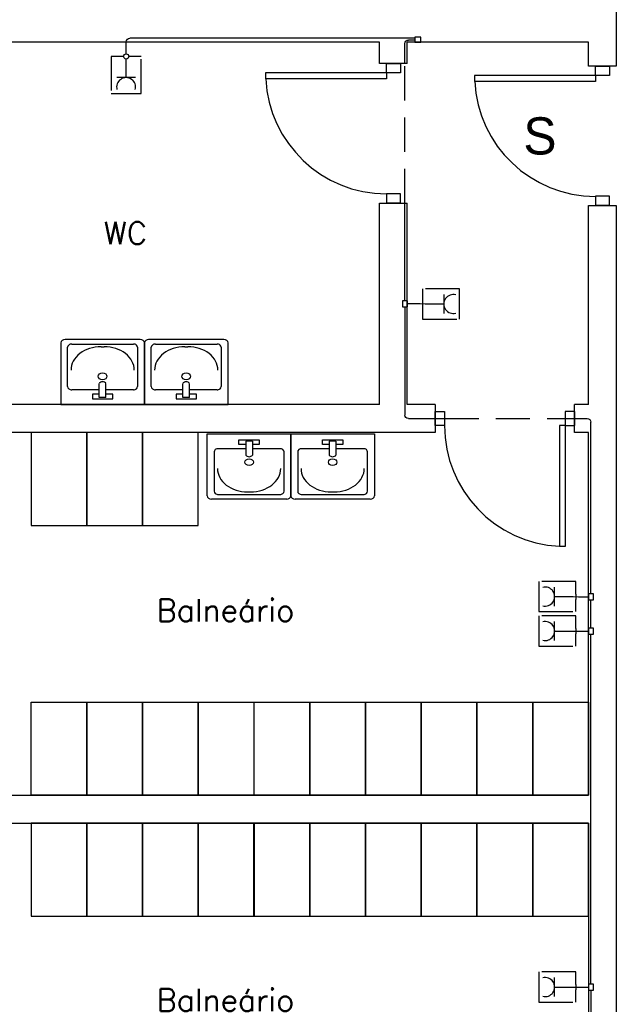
# Model space of a CAD drawing. Header units: millimetres. Extents: x -559 to 10735, y -2326 to 222.
# Tile 28 of 256: x 85.46 to 94.2, y 96.54 to 110.93. Entities that reach past the tile are written whole.
import ezdxf

# ---------------------------------------------------------------- set-up
doc = ezdxf.new("R2010")
doc.units = ezdxf.units.MM
doc.header["$LTSCALE"] = 4
doc.linetypes.add('HIDDEN2', pattern=[0.1875, 0.125, -0.0625])
for name, color, linetype in [('222', 22, 'Continuous'), ('Identificaçao de Comodos', 251, 'Continuous'), ('Planta Baixa', 251, 'Continuous')]:
    doc.layers.add(name, color=color, linetype=linetype)
doc.styles.add('ROMANS8', font='romans8', dxfattribs={"height": 0.2})

# ---------------------------------------------------------------- blocks, each defined once
blk = doc.blocks.new('A1095D1-flat-26-flat-1')
at = {"color": 9}
for p, q in [((-0.3, 0), (-0.3, -0.5)), ((0, 0), (-0.3, 0)), ((0, -0.5), (0, 0)), ((-0.3, -0.5), (0, -0.5))]:
    blk.add_line(p, q, dxfattribs=at)
blk = doc.blocks.new('A1095D1-flat-25-flat-1')
at = {"color": 9}
for p, q in [((-0.3, 0), (-0.3, -0.5)), ((0, 0), (-0.3, 0)), ((0, -0.5), (0, 0)), ((-0.3, -0.5), (0, -0.5))]:
    blk.add_line(p, q, dxfattribs=at)
blk = doc.blocks.new('A1095D1-flat-24-flat-1')
at = {"color": 9}
for p, q in [((-0.3, 0), (-0.3, -0.5)), ((0, 0), (-0.3, 0)), ((0, -0.5), (0, 0)), ((-0.3, -0.5), (0, -0.5))]:
    blk.add_line(p, q, dxfattribs=at)
blk = doc.blocks.new('A1095D1-flat-23-flat-1')
at = {"color": 9}
for p, q in [((-0.3, 0), (-0.3, -0.5)), ((0, 0), (-0.3, 0)), ((0, -0.5), (0, 0)), ((-0.3, -0.5), (0, -0.5))]:
    blk.add_line(p, q, dxfattribs=at)
blk = doc.blocks.new('A1095D1-flat-22-flat-1')
at = {"color": 9}
for p, q in [((-0.3, 0), (-0.3, -0.5)), ((0, 0), (-0.3, 0)), ((0, -0.5), (0, 0)), ((-0.3, -0.5), (0, -0.5))]:
    blk.add_line(p, q, dxfattribs=at)
blk = doc.blocks.new('A1095D1-flat-21-flat-1')
at = {"color": 9}
for p, q in [((-0.3, 0), (-0.3, -0.5)), ((0, 0), (-0.3, 0)), ((0, -0.5), (0, 0)), ((-0.3, -0.5), (0, -0.5))]:
    blk.add_line(p, q, dxfattribs=at)
blk = doc.blocks.new('A1095D1-flat-20-flat-1')
at = {"color": 9}
for p, q in [((-0.3, 0), (-0.3, -0.5)), ((0, 0), (-0.3, 0)), ((0, -0.5), (0, 0)), ((-0.3, -0.5), (0, -0.5))]:
    blk.add_line(p, q, dxfattribs=at)
blk = doc.blocks.new('A1095D1-flat-19-flat-1')
at = {"color": 9}
for p, q in [((-0.3, 0), (-0.3, -0.5)), ((0, 0), (-0.3, 0)), ((0, -0.5), (0, 0)), ((-0.3, -0.5), (0, -0.5))]:
    blk.add_line(p, q, dxfattribs=at)
blk = doc.blocks.new('A1095D1-flat-18-flat-1')
at = {"color": 9}
for p, q in [((-0.3, 0), (-0.3, -0.5)), ((0, 0), (-0.3, 0)), ((0, -0.5), (0, 0)), ((-0.3, -0.5), (0, -0.5))]:
    blk.add_line(p, q, dxfattribs=at)
blk = doc.blocks.new('A1095D1-flat-17-flat-1')
at = {"color": 9}
for p, q in [((-0.3, 0), (-0.3, -0.5)), ((0, 0), (-0.3, 0)), ((0, -0.5), (0, 0)), ((-0.3, -0.5), (0, -0.5))]:
    blk.add_line(p, q, dxfattribs=at)
blk = doc.blocks.new('A1095D1-flat-13-flat-1')
at = {"color": 9}
for p, q in [((-0.3, 0), (-0.3, -0.5)), ((0, 0), (-0.3, 0)), ((0, -0.5), (0, 0)), ((-0.3, -0.5), (0, -0.5))]:
    blk.add_line(p, q, dxfattribs=at)
blk = doc.blocks.new('A1095D1-flat-12-flat-1')
at = {"color": 9}
for p, q in [((-0.3, 0), (-0.3, -0.5)), ((0, 0), (-0.3, 0)), ((0, -0.5), (0, 0)), ((-0.3, -0.5), (0, -0.5))]:
    blk.add_line(p, q, dxfattribs=at)
blk = doc.blocks.new('A1095D1-flat-11-flat-1')
at = {"color": 9}
for p, q in [((-0.3, 0), (-0.3, -0.5)), ((0, 0), (-0.3, 0)), ((0, -0.5), (0, 0)), ((-0.3, -0.5), (0, -0.5))]:
    blk.add_line(p, q, dxfattribs=at)
blk = doc.blocks.new('A1138DB-flat-5-flat-1')
at = {"color": 9}
for p, q in [((-0.225, -0.3325), (-0.225, 0)), ((-0.225, 0), (0.225, 0)), ((0.225, 0), (0.225, -0.3325)), ((-0.0551, -0.0563), (-0.0551, -0.0319)), ((-0.0551, -0.0319), (0.0551, -0.0319)), ((-0.018, -0.0382), (-0.018, -0.1144)), ((0.018, -0.0382), (-0.018, -0.0382)), ((0.018, -0.0382), (0.018, -0.1144)), ((0.0551, -0.0319), (0.0551, -0.0563)), ((-0.1882, -0.0968), (-0.1882, -0.3081)), ((-0.018, -0.0793), (-0.1657, -0.0793)), ((-0.018, -0.0563), (-0.0551, -0.0563)), ((0.0551, -0.0563), (0.018, -0.0563)), ((0.1657, -0.0793), (0.018, -0.0793)), ((0.1882, -0.3081), (0.1882, -0.0968)), ((-0.1882, -0.3081), (-0.1882, -0.3081)), ((-0.0082, -0.3116), (0.0082, -0.3116)), ((0.2025, -0.35), (-0.2025, -0.35)), ((-0.1657, -0.3256), (0.1657, -0.3256))]:
    blk.add_line(p, q, dxfattribs=at)
for centre, major_axis, start_param, end_param in [((-0.1657, -0.0968), (-0.0225, 0), 4.712388, 6.283186), ((0.1657, -0.0968), (-0.0225, 0), 3.141592, 4.71239), ((0, -0.1521), (-0.0232, 0), 1.570796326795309, 7.853981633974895), ((0, -0.1058), (0.0212, 0), 3.694408, 5.73037), ((-0.0082, -0.1856), (0.162, 0), 3.141592, 4.71239), ((0.0082, -0.1856), (0.162, 0), 4.712388, 6.283186), ((-0.1657, -0.3081), (0.0225, 0), 3.141592, 4.71239), ((0.1657, -0.3081), (0.0225, 0), 4.712388, 6.283186), ((-0.2025, -0.3325), (-0.0225, 0), 0, 1.570796), ((0.2025, -0.3325), (0.0225, 0), 4.712389, 6.283185)]:
    blk.add_ellipse(centre, major_axis=major_axis, ratio=0.777778, start_param=start_param, end_param=end_param, dxfattribs=at)
blk = doc.blocks.new('A1138DB-flat-4-flat-1')
at = {"color": 9}
for p, q in [((-0.225, 0.3325), (-0.225, 0)), ((0.2025, 0.35), (-0.2025, 0.35)), ((-0.1657, 0.3256), (0.1657, 0.3256)), ((0.225, 0), (0.225, 0.3325)), ((-0.1882, 0.0968), (-0.1882, 0.3081)), ((-0.1882, 0.3081), (-0.1882, 0.3081)), ((-0.0082, 0.3116), (0.0082, 0.3116)), ((0.1882, 0.3081), (0.1882, 0.0968)), ((-0.018, 0.0382), (-0.018, 0.1144)), ((0.018, 0.0382), (0.018, 0.1144)), ((-0.018, 0.0793), (-0.1657, 0.0793)), ((-0.0551, 0.0563), (-0.0551, 0.0319)), ((-0.018, 0.0563), (-0.0551, 0.0563)), ((0.1657, 0.0793), (0.018, 0.0793)), ((0.0551, 0.0563), (0.018, 0.0563)), ((0.0551, 0.0319), (0.0551, 0.0563)), ((-0.225, 0), (0.225, 0)), ((-0.0551, 0.0319), (0.0551, 0.0319)), ((0.018, 0.0382), (-0.018, 0.0382))]:
    blk.add_line(p, q, dxfattribs=at)
for centre, major_axis, start_param, end_param in [((-0.2025, 0.3325), (-0.0225, 0), -1.570796, 0), ((-0.1657, 0.3081), (0.0225, 0), 1.570796, 3.141593), ((0.1657, 0.3081), (0.0225, 0), -0.000001, 1.570797), ((0.2025, 0.3325), (0.0225, 0), 0, 1.570796), ((-0.0082, 0.1856), (0.162, 0), 1.570796, 3.141593), ((0.0082, 0.1856), (0.162, 0), -0.000001, 1.570797), ((0, 0.1521), (-0.0232, 0), -1.570796, 4.712389), ((0, 0.1058), (0.0212, 0), 0.552816, 2.588777), ((-0.1657, 0.0968), (-0.0225, 0), -0.000001, 1.570797), ((0.1657, 0.0968), (-0.0225, 0), 1.570796, 3.141593)]:
    blk.add_ellipse(centre, major_axis=major_axis, ratio=0.777778, start_param=start_param, end_param=end_param, dxfattribs=at)
blk = doc.blocks.new('A1138DB-flat-3-flat-1')
at = {"color": 9}
for p, q in [((-0.225, -0.3325), (-0.225, 0)), ((-0.225, 0), (0.225, 0)), ((0.225, 0), (0.225, -0.3325)), ((-0.0551, -0.0563), (-0.0551, -0.0319)), ((-0.0551, -0.0319), (0.0551, -0.0319)), ((-0.018, -0.0382), (-0.018, -0.1144)), ((0.018, -0.0382), (-0.018, -0.0382)), ((0.018, -0.0382), (0.018, -0.1144)), ((0.0551, -0.0319), (0.0551, -0.0563)), ((-0.1882, -0.0968), (-0.1882, -0.3081)), ((-0.018, -0.0793), (-0.1657, -0.0793)), ((-0.018, -0.0563), (-0.0551, -0.0563)), ((0.0551, -0.0563), (0.018, -0.0563)), ((0.1657, -0.0793), (0.018, -0.0793)), ((0.1882, -0.3081), (0.1882, -0.0968)), ((-0.1882, -0.3081), (-0.1882, -0.3081)), ((-0.0082, -0.3116), (0.0082, -0.3116)), ((0.2025, -0.35), (-0.2025, -0.35)), ((-0.1657, -0.3256), (0.1657, -0.3256))]:
    blk.add_line(p, q, dxfattribs=at)
for centre, major_axis, start_param, end_param in [((-0.1657, -0.0968), (-0.0225, 0), 4.712388, 6.283186), ((0.1657, -0.0968), (-0.0225, 0), 3.141592, 4.71239), ((0, -0.1521), (-0.0232, 0), 1.570796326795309, 7.853981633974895), ((0, -0.1058), (0.0212, 0), 3.694408, 5.73037), ((-0.0082, -0.1856), (0.162, 0), 3.141592, 4.71239), ((0.0082, -0.1856), (0.162, 0), 4.712388, 6.283186), ((-0.1657, -0.3081), (0.0225, 0), 3.141592, 4.71239), ((0.1657, -0.3081), (0.0225, 0), 4.712388, 6.283186), ((-0.2025, -0.3325), (-0.0225, 0), 0, 1.570796), ((0.2025, -0.3325), (0.0225, 0), 4.712389, 6.283185)]:
    blk.add_ellipse(centre, major_axis=major_axis, ratio=0.777778, start_param=start_param, end_param=end_param, dxfattribs=at)
blk = doc.blocks.new('AUD29D1S-flat-21-flat-1')
at = {"color": 9}
for p, q in [((0.325, 0), (0.2934, 0)), ((0.2934, 0), (0.2934, -0.65)), ((0.325, 0), (0.325, -0.65)), ((0.325, -0.65), (0.2934, -0.65))]:
    blk.add_line(p, q, dxfattribs=at)
blk.add_ellipse((0.325, 0), major_axis=(0.4596, 0.4596), ratio=1, start_param=2.356194, end_param=3.878361, dxfattribs=at)
blk = doc.blocks.new('AUD41D1S-flat-22-flat-1')
at = {"color": 9}
for p, q in [((-0.375, -0.0375), (-0.375, 0.0375)), ((0.375, 0.0375), (0.375, -0.0375))]:
    blk.add_line(p, q, dxfattribs=at)
blk = doc.blocks.new('AUD37D1S-flat-96-flat-1')
at = {"color": 9}
for p, q in [((-0.05, 0.0375), (-0.05, -0.0375)), ((0, 0.0375), (-0.05, 0.0375)), ((0, -0.0375), (0, 0.0375)), ((-0.05, -0.0375), (0, -0.0375))]:
    blk.add_line(p, q, dxfattribs=at)
at = {"color": 9, "width": 0.666667, "flags": 3}
for p in [(-0.05, 0), (-0.05, -0.0375)]:
    blk.add_attdef('JAMBPT', p, '', height=0.0075, rotation=180, dxfattribs=at)
at = {"color": 9, "oblique": 22.6199, "width": 1.083333, "flags": 3}
for p in [(-0.05, 0.0375), (-0.05, 0), (-0.05, -0.0375)]:
    blk.add_attdef('JAMBPT', p, '', height=0.00588, rotation=236.3099, dxfattribs=at)
blk = doc.blocks.new('AUD37D1S-flat-95-flat-1')
at = {"color": 9}
for p, q in [((0, -0.0375), (0, 0.0375)), ((0, 0.0375), (0.05, 0.0375)), ((0.05, 0.0375), (0.05, -0.0375)), ((0.05, -0.0375), (0, -0.0375))]:
    blk.add_line(p, q, dxfattribs=at)
at = {"color": 9, "text_generation_flag": 4, "width": 1.083333, "flags": 3}
for p in [(0.05, 0.0375), (0.05, 0), (0.05, -0.0375)]:
    blk.add_attdef('JAMBPT', p, '', height=0.00588, rotation=303.6901, dxfattribs=at)
at = {"color": 9, "text_generation_flag": 4, "width": 0.666667, "flags": 3}
for p in [(0.05, 0), (0.05, -0.0375)]:
    blk.add_attdef('JAMBPT', p, '', height=0.0075, dxfattribs=at)
blk = doc.blocks.new('AUD19D1S-flat-36-flat-1')
at = {"color": 9}
for p, q in [((0, 0), (0, 0)), ((0.75, 0), (0.75, 0))]:
    blk.add_line(p, q, dxfattribs=at)
blk = doc.blocks.new('AUD18D1S-flat-36-flat-1')
at = {"color": 9}
for p, q in [((0, 0.075), (0, -0.075)), ((0.75, -0.075), (0.75, 0.075))]:
    blk.add_line(p, q, dxfattribs=at)
blk = doc.blocks.new('AUD29D1S-flat-20-flat-1')
at = {"color": 9}
for p, q in [((-0.65, 0.325), (-0.65, 0.2934)), ((0, 0.325), (-0.65, 0.325)), ((0, 0.325), (0, 0.2934)), ((0, 0.2934), (-0.65, 0.2934))]:
    blk.add_line(p, q, dxfattribs=at)
blk.add_ellipse((0, 0.325), major_axis=(0.4596, -0.4596), ratio=1, start_param=-2.307564, end_param=-0.785398, dxfattribs=at)
blk = doc.blocks.new('AUD41D1S-flat-21-flat-1')
at = {"color": 9}
for p, q in [((-0.0375, 0.375), (0.0375, 0.375)), ((0.0375, -0.375), (-0.0375, -0.375))]:
    blk.add_line(p, q, dxfattribs=at)
blk = doc.blocks.new('AUD37D1S-flat-94-flat-1')
at = {"color": 9}
for p, q in [((-0.0375, 0.05), (-0.0375, 0)), ((0.0375, 0.05), (-0.0375, 0.05)), ((-0.0375, 0), (0.0375, 0)), ((0.0375, 0), (0.0375, 0.05))]:
    blk.add_line(p, q, dxfattribs=at)
at = {"color": 9, "oblique": 22.6199, "width": 1.083333, "flags": 3}
for p in [(-0.0375, 0.05), (0, 0.05), (0.0375, 0.05)]:
    blk.add_attdef('JAMBPT', p, '', height=0.00588, rotation=146.3099, dxfattribs=at)
at = {"color": 9, "width": 0.666667, "flags": 3}
for p in [(-0.0375, 0.05), (0, 0.05)]:
    blk.add_attdef('JAMBPT', p, '', height=0.0075, rotation=90, dxfattribs=at)
blk = doc.blocks.new('AUD37D1S-flat-93-flat-1')
at = {"color": 9}
for p, q in [((-0.0375, 0), (0.0375, 0)), ((-0.0375, -0.05), (-0.0375, 0)), ((0.0375, 0), (0.0375, -0.05)), ((0.0375, -0.05), (-0.0375, -0.05))]:
    blk.add_line(p, q, dxfattribs=at)
at = {"color": 9, "text_generation_flag": 4, "flags": 3}
for p, height, rotation, width in [((-0.0375, -0.05), 0.00588, 213.6901, 1.083333), ((-0.0375, -0.05), 0.0075, 270, 0.666667), ((0, -0.05), 0.00588, 213.6901, 1.083333), ((0, -0.05), 0.0075, 270, 0.666667), ((0.0375, -0.05), 0.00588, 213.6901, 1.083333)]:
    blk.add_attdef('JAMBPT', p, '', height=height, rotation=rotation, dxfattribs=dict(at, width=width))
blk = doc.blocks.new('AUD19D1S-flat-35-flat-1')
at = {"color": 9}
for p, q in [((0, 0), (0, 0)), ((0, -0.75), (0, -0.75))]:
    blk.add_line(p, q, dxfattribs=at)
blk = doc.blocks.new('AUD18D1S-flat-35-flat-1')
at = {"color": 9}
for p, q in [((0.075, 0), (-0.075, 0)), ((-0.075, -0.75), (0.075, -0.75))]:
    blk.add_line(p, q, dxfattribs=at)
blk = doc.blocks.new('AUD29D1S-flat-19-flat-1')
at = {"color": 9}
for p, q in [((-0.65, 0.325), (-0.65, 0.2934)), ((0, 0.325), (-0.65, 0.325)), ((0, 0.325), (0, 0.2934)), ((0, 0.2934), (-0.65, 0.2934))]:
    blk.add_line(p, q, dxfattribs=at)
blk.add_ellipse((0, 0.325), major_axis=(0.4596, -0.4596), ratio=1, start_param=-2.307564, end_param=-0.785398, dxfattribs=at)
blk = doc.blocks.new('AUD41D1S-flat-20-flat-1')
at = {"color": 9}
for p, q in [((-0.0375, 0.375), (0.0375, 0.375)), ((0.0375, -0.375), (-0.0375, -0.375))]:
    blk.add_line(p, q, dxfattribs=at)
blk = doc.blocks.new('AUD37D1S-flat-92-flat-1')
at = {"color": 9}
for p, q in [((-0.0375, 0.05), (-0.0375, 0)), ((0.0375, 0.05), (-0.0375, 0.05)), ((-0.0375, 0), (0.0375, 0)), ((0.0375, 0), (0.0375, 0.05))]:
    blk.add_line(p, q, dxfattribs=at)
at = {"color": 9, "oblique": 22.6199, "width": 1.083333, "flags": 3}
for p in [(-0.0375, 0.05), (0, 0.05), (0.0375, 0.05)]:
    blk.add_attdef('JAMBPT', p, '', height=0.00588, rotation=146.3099, dxfattribs=at)
at = {"color": 9, "width": 0.666667, "flags": 3}
for p in [(-0.0375, 0.05), (0, 0.05)]:
    blk.add_attdef('JAMBPT', p, '', height=0.0075, rotation=90, dxfattribs=at)
blk = doc.blocks.new('AUD37D1S-flat-91-flat-1')
at = {"color": 9}
for p, q in [((-0.0375, 0), (0.0375, 0)), ((-0.0375, -0.05), (-0.0375, 0)), ((0.0375, 0), (0.0375, -0.05)), ((0.0375, -0.05), (-0.0375, -0.05))]:
    blk.add_line(p, q, dxfattribs=at)
at = {"color": 9, "text_generation_flag": 4, "flags": 3}
for p, height, rotation, width in [((-0.0375, -0.05), 0.00588, 213.6901, 1.083333), ((-0.0375, -0.05), 0.0075, 270, 0.666667), ((0, -0.05), 0.00588, 213.6901, 1.083333), ((0, -0.05), 0.0075, 270, 0.666667), ((0.0375, -0.05), 0.00588, 213.6901, 1.083333)]:
    blk.add_attdef('JAMBPT', p, '', height=height, rotation=rotation, dxfattribs=dict(at, width=width))
blk = doc.blocks.new('AUD19D1S-flat-34-flat-1')
at = {"color": 9}
for p, q in [((0, 0), (0, 0)), ((0, -0.75), (0, -0.75))]:
    blk.add_line(p, q, dxfattribs=at)
blk = doc.blocks.new('AUD18D1S-flat-34-flat-1')
at = {"color": 9}
for p, q in [((0.075, 0), (-0.075, 0)), ((-0.075, -0.75), (0.075, -0.75))]:
    blk.add_line(p, q, dxfattribs=at)
blk = doc.blocks.new('A1095D1-flat-10-flat-1')
at = {"color": 9}
for p, q in [((-0.3, 0), (-0.3, 0.5)), ((-0.3, 0.5), (0, 0.5)), ((0, 0.5), (0, 0)), ((0, 0), (-0.3, 0))]:
    blk.add_line(p, q, dxfattribs=at)
blk = doc.blocks.new('A1095D1-flat-9-flat-1')
at = {"color": 9}
for p, q in [((-0.3, 0), (-0.3, 0.5)), ((-0.3, 0.5), (0, 0.5)), ((0, 0.5), (0, 0)), ((0, 0), (-0.3, 0))]:
    blk.add_line(p, q, dxfattribs=at)
blk = doc.blocks.new('A1095D1-flat-8-flat-1')
at = {"color": 9}
for p, q in [((-0.3, 0), (-0.3, 0.5)), ((-0.3, 0.5), (0, 0.5)), ((0, 0.5), (0, 0)), ((0, 0), (-0.3, 0))]:
    blk.add_line(p, q, dxfattribs=at)
blk = doc.blocks.new('A1095D1-flat-7-flat-1')
at = {"color": 9}
for p, q in [((-0.3, 0), (-0.3, 0.5)), ((-0.3, 0.5), (0, 0.5)), ((0, 0.5), (0, 0)), ((0, 0), (-0.3, 0))]:
    blk.add_line(p, q, dxfattribs=at)
blk = doc.blocks.new('A1095D1-flat-6-flat-1')
at = {"color": 9}
for p, q in [((-0.3, 0), (-0.3, 0.5)), ((-0.3, 0.5), (0, 0.5)), ((0, 0.5), (0, 0)), ((0, 0), (-0.3, 0))]:
    blk.add_line(p, q, dxfattribs=at)
blk = doc.blocks.new('A1095D1-flat-5-flat-1')
at = {"color": 9}
for p, q in [((-0.3, 0), (-0.3, 0.5)), ((-0.3, 0.5), (0, 0.5)), ((0, 0.5), (0, 0)), ((0, 0), (-0.3, 0))]:
    blk.add_line(p, q, dxfattribs=at)
blk = doc.blocks.new('A1095D1-flat-4-flat-1')
at = {"color": 9}
for p, q in [((-0.3, 0), (-0.3, 0.5)), ((-0.3, 0.5), (0, 0.5)), ((0, 0.5), (0, 0)), ((0, 0), (-0.3, 0))]:
    blk.add_line(p, q, dxfattribs=at)
blk = doc.blocks.new('A1095D1-flat-3-flat-1')
at = {"color": 9}
for p, q in [((-0.3, 0), (-0.3, 0.5)), ((-0.3, 0.5), (0, 0.5)), ((0, 0.5), (0, 0)), ((0, 0), (-0.3, 0))]:
    blk.add_line(p, q, dxfattribs=at)
blk = doc.blocks.new('A1095D1-flat-2-flat-1')
at = {"color": 9}
for p, q in [((-0.3, 0), (-0.3, 0.5)), ((-0.3, 0.5), (0, 0.5)), ((0, 0.5), (0, 0)), ((0, 0), (-0.3, 0))]:
    blk.add_line(p, q, dxfattribs=at)
blk = doc.blocks.new('A1095D1-flat-1-flat-1')
at = {"color": 9}
for p, q in [((-0.3, 0), (-0.3, 0.5)), ((-0.3, 0.5), (0, 0.5)), ((0, 0.5), (0, 0)), ((0, 0), (-0.3, 0))]:
    blk.add_line(p, q, dxfattribs=at)
blk = doc.blocks.new('A1138DB-flat-2-flat-1')
at = {"color": 9}
for p, q in [((-0.225, 0.3325), (-0.225, 0)), ((0.2025, 0.35), (-0.2025, 0.35)), ((-0.1657, 0.3256), (0.1657, 0.3256)), ((0.225, 0), (0.225, 0.3325)), ((-0.1882, 0.0968), (-0.1882, 0.3081)), ((-0.1882, 0.3081), (-0.1882, 0.3081)), ((-0.0082, 0.3116), (0.0082, 0.3116)), ((0.1882, 0.3081), (0.1882, 0.0968)), ((-0.018, 0.0382), (-0.018, 0.1144)), ((0.018, 0.0382), (0.018, 0.1144)), ((-0.018, 0.0793), (-0.1657, 0.0793)), ((-0.0551, 0.0563), (-0.0551, 0.0319)), ((-0.018, 0.0563), (-0.0551, 0.0563)), ((0.1657, 0.0793), (0.018, 0.0793)), ((0.0551, 0.0563), (0.018, 0.0563)), ((0.0551, 0.0319), (0.0551, 0.0563)), ((-0.225, 0), (0.225, 0)), ((-0.0551, 0.0319), (0.0551, 0.0319)), ((0.018, 0.0382), (-0.018, 0.0382))]:
    blk.add_line(p, q, dxfattribs=at)
for centre, major_axis, start_param, end_param in [((-0.2025, 0.3325), (-0.0225, 0), -1.570796, 0), ((-0.1657, 0.3081), (0.0225, 0), 1.570796, 3.141593), ((0.1657, 0.3081), (0.0225, 0), -0.000001, 1.570797), ((0.2025, 0.3325), (0.0225, 0), 0, 1.570796), ((-0.0082, 0.1856), (0.162, 0), 1.570796, 3.141593), ((0.0082, 0.1856), (0.162, 0), -0.000001, 1.570797), ((0, 0.1521), (-0.0232, 0), -1.570796, 4.712389), ((0, 0.1058), (0.0212, 0), 0.552816, 2.588777), ((-0.1657, 0.0968), (-0.0225, 0), -0.000001, 1.570797), ((0.1657, 0.0968), (-0.0225, 0), 1.570796, 3.141593)]:
    blk.add_ellipse(centre, major_axis=major_axis, ratio=0.777778, start_param=start_param, end_param=end_param, dxfattribs=at)

msp = doc.modelspace()

# ---------------------------------------------------------------- linework, layer by layer
at = {"layer": '222'}
for p, q in [((87.024, 110.436), (87.024, 110.611)), ((91.246, 110.664), (87.077, 110.664)), ((91.1, 110.292), (91.1, 110.585)), ((91.246, 110.637), (91.153, 110.637)), ((87.022, 110.359), (87.022, 110.357)), ((87.022, 110.087), (87.022, 110.357)), ((87.061, 110.397), (87.062, 110.397)), ((87.16, 110.087), (86.884, 110.087)), ((91.1, 106.823), (91.1, 108.253)), ((91.67, 106.916), (91.67, 106.639)), ((91.1, 106.735), (91.1, 105.154)), ((91.323, 106.779), (91.136, 106.779)), ((91.4, 106.777), (91.323, 106.779)), ((91.36, 106.818), (91.36, 106.741)), ((91.67, 106.777), (91.4, 106.777)), ((91.152, 105.102), (91.681, 105.102)), ((93.448, 105.102), (93.77, 105.102)), ((93.824, 102.541), (93.824, 105.049)), ((93.292, 102.361), (93.292, 102.637)), ((93.603, 102.535), (93.603, 102.458)), ((93.292, 102.499), (93.563, 102.499)), ((93.563, 102.499), (93.64, 102.497)), ((93.64, 102.497), (93.787, 102.497)), ((93.824, 102.037), (93.824, 102.453)), ((93.292, 101.857), (93.292, 102.134)), ((93.292, 101.995), (93.563, 101.995)), ((93.563, 101.995), (93.64, 101.995)), ((93.603, 102.032), (93.603, 101.955)), ((93.64, 101.993), (93.787, 101.993)), ((93.824, 96.831), (93.824, 101.949)), ((93.292, 96.651), (93.292, 96.928)), ((93.292, 96.789), (93.563, 96.789)), ((93.563, 96.789), (93.64, 96.787)), ((93.603, 96.826), (93.603, 96.749)), ((93.64, 96.787), (93.787, 96.787)), ((93.824, 96.743), (93.824, 96.327))]:
    msp.add_line(p, q, dxfattribs=at)
at = {"layer": '222', "linetype": 'HIDDEN2'}
for p, q in [((91.1, 108.253), (91.1, 110.292)), ((91.681, 105.102), (93.448, 105.102))]:
    msp.add_line(p, q, dxfattribs=at)
at = {"layer": '222'}
for points in [[(87.024, 110.611, -0.381482), (87.077, 110.664, -1.00162)], [(91.1, 110.585, -0.391058), (91.153, 110.637, -1.00162)], [(91.152, 105.102, -0.408946), (91.1, 105.154, -1.00162)], [(93.769, 105.102, -0.377614), (93.824, 105.049, -1.00162)]]:
    msp.add_lwpolyline(points, format="xyb", dxfattribs=at)
for points in [[(91.246, 110.608), (91.334, 110.608), (91.334, 110.681), (91.246, 110.681)], [(91.137, 106.735), (91.137, 106.823), (91.064, 106.823), (91.064, 106.735)], [(93.861, 102.453), (93.861, 102.541), (93.787, 102.541), (93.787, 102.453)], [(93.861, 101.949), (93.861, 102.037), (93.787, 102.037), (93.787, 101.949)], [(93.861, 96.743), (93.861, 96.831), (93.787, 96.831), (93.787, 96.743)]]:
    msp.add_lwpolyline(points, close=True, dxfattribs=at)
at = {"layer": '222', "linetype": 'HIDDEN2'}
for points in [[(86.984, 110.397), (86.802, 110.397), (86.802, 109.855), (87.242, 109.855), (87.242, 110.397), (87.062, 110.397)], [(91.36, 106.741), (91.36, 106.557), (91.902, 106.557), (91.902, 106.998), (91.36, 106.998), (91.36, 106.818)], [(93.603, 102.535), (93.603, 102.719), (93.061, 102.719), (93.061, 102.279), (93.603, 102.279), (93.603, 102.458)], [(93.603, 102.032), (93.603, 102.216), (93.061, 102.216), (93.061, 101.775), (93.603, 101.775), (93.603, 101.955)], [(93.603, 96.826), (93.603, 97.01), (93.061, 97.01), (93.061, 96.569), (93.603, 96.569), (93.603, 96.749)]]:
    msp.add_lwpolyline(points, dxfattribs=at)
at = {"layer": '222'}
msp.add_circle((87.023, 110.397), 0.0385, dxfattribs=at)
for centre, start, end in [((87.022, 109.948), 345.083, 194.917), ((91.809, 106.777), 75.083, 284.917), ((93.154, 102.499), 255.083, 104.917), ((93.154, 101.995), 255.083, 104.917), ((93.154, 96.789), 255.083, 104.917)]:
    msp.add_arc(centre, 0.139, start, end, dxfattribs=at)
at = {"layer": 'Planta Baixa'}
for p, q in [((94.195, 114.605), (94.195, 110.255)), ((90.729, 110.608), (83.319, 110.608)), ((90.729, 110.292), (90.729, 110.608)), ((91.136, 110.292), (91.136, 110.608)), ((93.787, 110.608), (91.136, 110.608)), ((93.787, 110.255), (93.787, 110.608)), ((90.729, 105.306), (90.729, 108.253)), ((91.136, 105.306), (91.136, 108.253)), ((93.787, 105.306), (93.787, 108.216)), ((94.195, 108.216), (94.195, 90.569)), ((90.729, 105.306), (83.319, 105.306)), ((91.545, 105.306), (91.136, 105.306)), ((93.787, 105.306), (93.584, 105.306)), ((91.545, 104.898), (83.319, 104.898)), ((93.787, 104.898), (93.584, 104.898)), ((93.787, 99.596), (93.787, 104.898)), ((83.319, 99.596), (93.787, 99.596)), ((83.319, 99.188), (93.787, 99.188)), ((93.787, 99.188), (93.787, 93.886))]:
    msp.add_line(p, q, dxfattribs=at)

# ---------------------------------------------------------------- block references
at = {"layer": 'Planta Baixa', "xscale": 2.718962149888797, "yscale": 2.718962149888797, "zscale": 2.718962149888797}
for name, p in [('AUD18D1S-flat-34-flat-1', (90.933, 110.292)), ('AUD41D1S-flat-20-flat-1', (90.933, 109.272)), ('AUD37D1S-flat-91-flat-1', (90.933, 110.292)), ('AUD19D1S-flat-34-flat-1', (90.933, 110.292)), ('AUD29D1S-flat-19-flat-1', (90.831, 109.272)), ('AUD18D1S-flat-35-flat-1', (93.991, 110.255)), ('AUD41D1S-flat-21-flat-1', (93.991, 109.235)), ('AUD37D1S-flat-93-flat-1', (93.991, 110.255)), ('AUD19D1S-flat-35-flat-1', (93.991, 110.255)), ('AUD29D1S-flat-20-flat-1', (93.889, 109.235)), ('AUD37D1S-flat-92-flat-1', (90.933, 108.253)), ('AUD37D1S-flat-94-flat-1', (93.991, 108.216)), ('A1138DB-flat-2-flat-1', (86.678, 105.306)), ('A1138DB-flat-4-flat-1', (87.902, 105.306)), ('AUD18D1S-flat-36-flat-1', (91.545, 105.102)), ('AUD41D1S-flat-22-flat-1', (92.564, 105.102)), ('AUD37D1S-flat-95-flat-1', (91.545, 105.102)), ('AUD19D1S-flat-36-flat-1', (91.545, 105.102)), ('AUD37D1S-flat-96-flat-1', (93.584, 105.102)), ('AUD29D1S-flat-21-flat-1', (92.564, 105)), ('A1095D1-flat-11-flat-1', (86.446, 104.898)), ('A1095D1-flat-12-flat-1', (87.262, 104.898)), ('A1095D1-flat-13-flat-1', (88.078, 104.898)), ('A1138DB-flat-3-flat-1', (88.821, 104.877)), ('A1138DB-flat-5-flat-1', (90.044, 104.877)), ('A1095D1-flat-10-flat-1', (86.446, 99.596)), ('A1095D1-flat-9-flat-1', (87.262, 99.596)), ('A1095D1-flat-6-flat-1', (88.078, 99.596)), ('A1095D1-flat-5-flat-1', (88.893, 99.596)), ('A1095D1-flat-7-flat-1', (89.709, 99.596)), ('A1095D1-flat-8-flat-1', (90.525, 99.596)), ('A1095D1-flat-3-flat-1', (91.34, 99.596)), ('A1095D1-flat-4-flat-1', (92.156, 99.596)), ('A1095D1-flat-2-flat-1', (92.972, 99.596)), ('A1095D1-flat-1-flat-1', (93.787, 99.596)), ('A1095D1-flat-17-flat-1', (86.446, 99.188)), ('A1095D1-flat-18-flat-1', (87.262, 99.188)), ('A1095D1-flat-21-flat-1', (88.078, 99.188)), ('A1095D1-flat-22-flat-1', (88.893, 99.188)), ('A1095D1-flat-20-flat-1', (89.709, 99.188)), ('A1095D1-flat-19-flat-1', (90.525, 99.188)), ('A1095D1-flat-24-flat-1', (91.34, 99.188)), ('A1095D1-flat-23-flat-1', (92.156, 99.188)), ('A1095D1-flat-25-flat-1', (92.972, 99.188)), ('A1095D1-flat-26-flat-1', (93.787, 99.188))]:
    msp.add_blockref(name, p, dxfattribs=at)

# ---------------------------------------------------------------- texts
at = {"layer": 'Identificaçao de Comodos'}
msp.add_text('S', height=0.544, dxfattribs=at).set_placement((92.835, 108.963))
at = {"layer": 'Identificaçao de Comodos', "style": 'ROMANS8'}
for s, p in [('WC', (86.697, 107.65)), ('Balneário', (87.469, 102.135)), ('Balneário', (87.469, 96.436))]:
    msp.add_text(s, height=0.3263, dxfattribs=at).set_placement(p)

doc.saveas('drawing.dxf')
